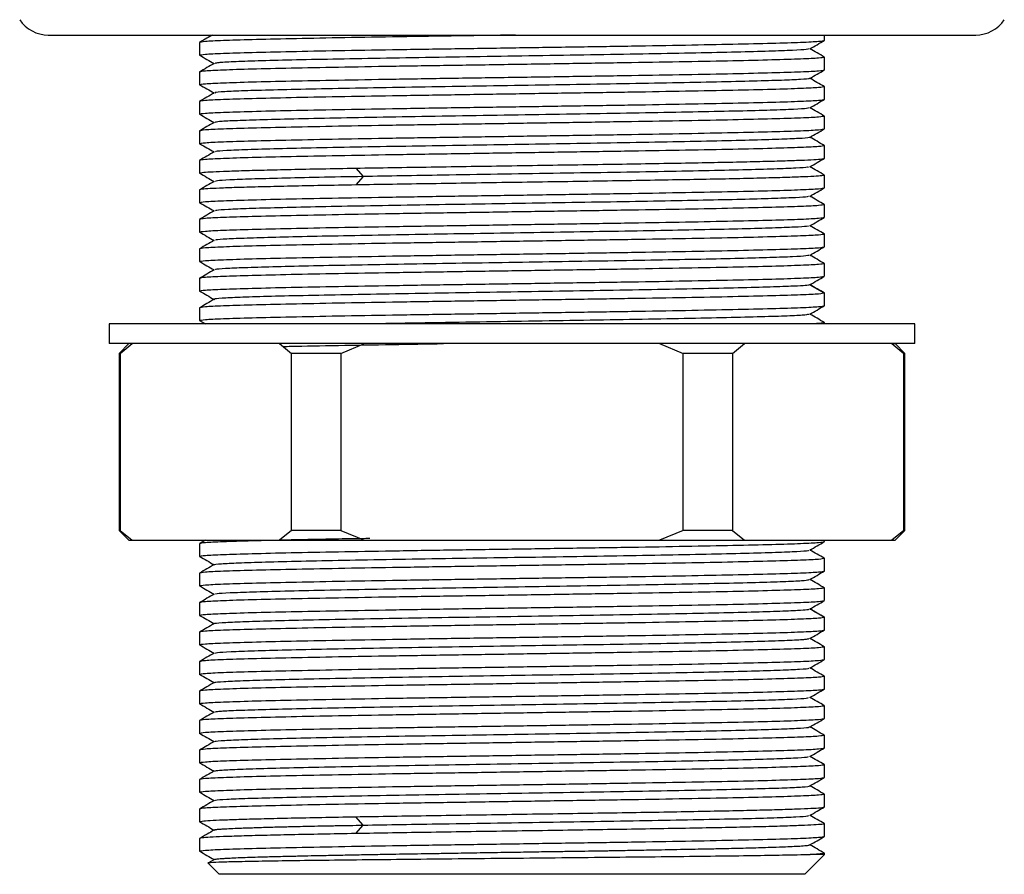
# Model space of a CAD drawing. Header units: millimetres. Extents: x 46 to 185, y 25 to 274.
# Tile 1 of 16: x 48 to 65, y 25 to 40. Entities that reach past the tile are written whole.
import ezdxf

# ---------------------------------------------------------------- set-up
doc = ezdxf.new("R2010")
doc.units = ezdxf.units.MM

msp = doc.modelspace()

# ---------------------------------------------------------------- linework, layer by layer
at = {"color": 7, "linetype": 'Continuous', "lineweight": 25}
for p, q in [((48.317, 39.687), (64.051, 39.687)), ((61.484, 39.596), (61.484, 39.687)), ((50.884, 39.561), (50.884, 39.346)), ((50.893, 39.344), (50.884, 39.346)), ((61.47, 39.313), (61.484, 39.311)), ((61.484, 39.096), (61.484, 39.311)), ((50.884, 39.061), (50.884, 38.846)), ((50.897, 38.844), (50.884, 38.846)), ((61.475, 38.813), (61.484, 38.811)), ((61.484, 38.596), (61.484, 38.811)), ((50.884, 38.561), (50.884, 38.346)), ((50.898, 38.344), (50.884, 38.346)), ((61.471, 38.313), (61.484, 38.311)), ((61.484, 38.096), (61.484, 38.311)), ((50.884, 38.061), (50.884, 37.846)), ((50.897, 37.844), (50.884, 37.846)), ((61.47, 37.813), (61.484, 37.811)), ((61.484, 37.596), (61.484, 37.811)), ((50.884, 37.561), (50.884, 37.346)), ((53.534, 37.43), (53.658, 37.287)), ((50.898, 37.344), (50.884, 37.346)), ((53.658, 37.287), (53.534, 37.144)), ((61.471, 37.313), (61.484, 37.311)), ((61.484, 37.096), (61.484, 37.311)), ((50.884, 37.061), (50.884, 36.846)), ((50.898, 36.844), (50.884, 36.846)), ((61.471, 36.813), (61.484, 36.811)), ((61.484, 36.596), (61.484, 36.811)), ((50.884, 36.561), (50.884, 36.346)), ((50.898, 36.344), (50.884, 36.346)), ((61.47, 36.313), (61.484, 36.311)), ((61.484, 36.096), (61.484, 36.311)), ((50.884, 36.061), (50.884, 35.846)), ((50.897, 35.844), (50.884, 35.846)), ((61.47, 35.813), (61.484, 35.811)), ((61.484, 35.596), (61.484, 35.811)), ((50.884, 35.561), (50.884, 35.346)), ((50.898, 35.344), (50.884, 35.346)), ((61.471, 35.313), (61.484, 35.311)), ((61.484, 35.096), (61.484, 35.311)), ((50.884, 35.061), (50.884, 34.846)), ((49.351, 34.787), (49.351, 34.454)), ((63.017, 34.787), (49.351, 34.787)), ((50.897, 34.844), (50.884, 34.846)), ((50.885, 34.845), (50.985, 34.787)), ((61.47, 34.813), (61.484, 34.811)), ((61.484, 34.787), (61.484, 34.811)), ((63.017, 34.454), (63.017, 34.787)), ((63.017, 34.454), (49.351, 34.454)), ((49.684, 34.454), (49.517, 34.287)), ((49.535, 34.287), (49.738, 34.454)), ((52.238, 34.454), (52.441, 34.287)), ((53.278, 34.287), (53.684, 34.454)), ((58.684, 34.454), (59.09, 34.287)), ((59.927, 34.287), (60.13, 34.454)), ((62.63, 34.454), (62.833, 34.287)), ((62.63, 34.454), (62.684, 34.454)), ((62.851, 34.287), (62.684, 34.454)), ((49.517, 34.287), (49.517, 31.287)), ((49.535, 34.287), (49.517, 34.287)), ((49.535, 34.287), (49.535, 31.287)), ((53.278, 34.287), (52.441, 34.287)), ((52.441, 31.287), (52.441, 34.287)), ((53.278, 34.287), (53.278, 31.287)), ((59.09, 31.287), (59.09, 34.287)), ((59.927, 34.287), (59.09, 34.287)), ((59.927, 34.287), (59.927, 31.287)), ((62.833, 31.287), (62.833, 34.287)), ((62.851, 34.287), (62.833, 34.287)), ((62.851, 31.287), (62.851, 34.287)), ((49.517, 31.287), (49.685, 31.119)), ((49.535, 31.287), (49.517, 31.287)), ((49.535, 31.287), (49.738, 31.12)), ((52.441, 31.287), (52.238, 31.12)), ((53.278, 31.287), (52.441, 31.287)), ((53.278, 31.287), (53.684, 31.12)), ((59.09, 31.287), (58.684, 31.12)), ((59.927, 31.287), (59.09, 31.287)), ((59.927, 31.287), (60.13, 31.12)), ((62.833, 31.287), (62.63, 31.12)), ((62.683, 31.119), (62.851, 31.287)), ((62.851, 31.287), (62.833, 31.287)), ((49.684, 31.12), (49.738, 31.12)), ((49.738, 31.12), (52.238, 31.12)), ((50.985, 31.12), (50.885, 31.063)), ((53.684, 31.12), (58.684, 31.12)), ((60.13, 31.12), (62.63, 31.12)), ((61.484, 31.096), (61.484, 31.12)), ((62.63, 31.12), (62.684, 31.12)), ((50.884, 31.061), (50.884, 30.846)), ((50.898, 30.844), (50.884, 30.846)), ((61.47, 30.813), (61.484, 30.811)), ((61.484, 30.596), (61.484, 30.811)), ((50.884, 30.561), (50.884, 30.346)), ((50.897, 30.344), (50.884, 30.346)), ((61.47, 30.313), (61.484, 30.311)), ((61.484, 30.096), (61.484, 30.311)), ((50.884, 30.061), (50.884, 29.846)), ((50.898, 29.844), (50.884, 29.846)), ((61.471, 29.813), (61.484, 29.811)), ((61.484, 29.596), (61.484, 29.811)), ((50.884, 29.561), (50.884, 29.346)), ((50.897, 29.344), (50.884, 29.346)), ((61.47, 29.313), (61.484, 29.311)), ((61.484, 29.096), (61.484, 29.311)), ((50.884, 29.061), (50.884, 28.846)), ((50.898, 28.844), (50.884, 28.846)), ((61.471, 28.813), (61.484, 28.811)), ((61.484, 28.596), (61.484, 28.811)), ((50.884, 28.561), (50.884, 28.346)), ((50.893, 28.344), (50.884, 28.346)), ((61.47, 28.313), (61.484, 28.311)), ((61.484, 28.096), (61.484, 28.311)), ((50.884, 28.061), (50.884, 27.846)), ((50.897, 27.844), (50.884, 27.846)), ((61.475, 27.813), (61.484, 27.811)), ((61.484, 27.596), (61.484, 27.811)), ((50.884, 27.561), (50.884, 27.346)), ((50.898, 27.344), (50.884, 27.346)), ((61.471, 27.313), (61.484, 27.311)), ((61.484, 27.096), (61.484, 27.311)), ((50.884, 27.061), (50.884, 26.846)), ((50.897, 26.844), (50.884, 26.846)), ((61.47, 26.813), (61.484, 26.811)), ((61.484, 26.596), (61.484, 26.811)), ((50.884, 26.561), (50.884, 26.346)), ((53.658, 26.287), (53.534, 26.43)), ((50.898, 26.344), (50.884, 26.346)), ((53.534, 26.144), (53.658, 26.287)), ((61.471, 26.313), (61.484, 26.311)), ((61.484, 26.096), (61.484, 26.311)), ((50.884, 26.061), (50.884, 25.846)), ((50.896, 25.844), (50.884, 25.846)), ((61.151, 25.454), (61.484, 25.787)), ((61.484, 25.787), (61.244, 25.787)), ((61.484, 25.787), (61.484, 25.811)), ((51.028, 25.643), (51.217, 25.454)), ((51.135, 25.706), (51.037, 25.65)), ((56.184, 25.454), (51.217, 25.454)), ((61.151, 25.454), (56.184, 25.454))]:
    msp.add_line(p, q, dxfattribs=at)
at = {"color": 8, "linetype": 'Continuous', "lineweight": 25}
for p, q in [((61.238, 35.453), (61.484, 35.311)), ((61.484, 29.811), (61.238, 29.953))]:
    msp.add_line(p, q, dxfattribs=at)
at = {"color": 7, "linetype": 'Continuous', "lineweight": 25}
for centre, start, end in [((48.317, 40.27), 213.6301, 270), ((64.051, 40.27), 270, 326.3822)]:
    msp.add_arc(centre, 0.583, start, end, dxfattribs=at)
for points, knots in [([(56.246, 39.687), (56.226, 39.687), (55.86, 39.681), (55.142, 39.67), (54.143, 39.655), (53.22, 39.639), (52.412, 39.623), (51.748, 39.608), (51.258, 39.592), (50.943, 39.577), (50.904, 39.566), (50.884, 39.561)], [0, 0, 0, 0, 0.007456, 0.131524, 0.255592, 0.37966, 0.503728, 0.627796, 0.751864, 0.875932, 1, 1, 1, 1]), ([(51.101, 39.687), (51.07, 39.669), (50.998, 39.628), (50.927, 39.586), (50.885, 39.563)], [0, 0, 0, 0, 0.424274, 1, 1, 1, 1]), ([(61.235, 39.451), (61.276, 39.475), (61.359, 39.523), (61.442, 39.571), (61.483, 39.595)], [0, 0, 0, 0, 0.499997, 1, 1, 1, 1]), ([(61.216, 39.451), (61.21, 39.448), (61.193, 39.44), (60.964, 39.426), (60.567, 39.411), (60.009, 39.396), (59.32, 39.382), (58.521, 39.367), (57.64, 39.352), (56.709, 39.337), (55.759, 39.322), (54.824, 39.307), (53.936, 39.292), (53.127, 39.277), (52.425, 39.262), (51.853, 39.247), (51.437, 39.233), (51.187, 39.219), (51.159, 39.21), (51.147, 39.206)], [0, 0, 0, 0, 0.042124, 0.102749, 0.163381, 0.224007, 0.284638, 0.345265, 0.405896, 0.466523, 0.527153, 0.587781, 0.64841, 0.70904, 0.769668, 0.830298, 0.890925, 0.951556, 1, 1, 1, 1]), ([(61.483, 39.313), (61.442, 39.337), (61.36, 39.384), (61.279, 39.43), (61.239, 39.454)], [0, 0, 0, 0, 0.507729, 1, 1, 1, 1]), ([(50.885, 39.345), (50.926, 39.321), (51.008, 39.274), (51.089, 39.227), (51.129, 39.204)], [0, 0, 0, 0, 0.507667, 1, 1, 1, 1]), ([(51.133, 39.206), (51.092, 39.182), (51.009, 39.134), (50.926, 39.086), (50.885, 39.063)], [0, 0, 0, 0, 0.499997, 1, 1, 1, 1]), ([(61.235, 38.951), (61.277, 38.975), (61.359, 39.023), (61.442, 39.071), (61.483, 39.095)], [0, 0, 0, 0, 0.499997, 1, 1, 1, 1]), ([(61.221, 38.951), (61.223, 38.95), (61.24, 38.944), (61.095, 38.933), (60.786, 38.919), (60.299, 38.904), (59.673, 38.889), (58.924, 38.874), (58.08, 38.859), (57.169, 38.844), (56.224, 38.829), (55.278, 38.814), (54.363, 38.799), (53.512, 38.785), (52.753, 38.77), (52.116, 38.755), (51.618, 38.74), (51.292, 38.725), (51.136, 38.714), (51.148, 38.707), (51.151, 38.706)], [0, 0, 0, 0, 0.012548, 0.073167, 0.133786, 0.194407, 0.255025, 0.315646, 0.376263, 0.436885, 0.497502, 0.558124, 0.61874, 0.679363, 0.739979, 0.800602, 0.861218, 0.92184, 0.982457, 1, 1, 1, 1]), ([(61.483, 38.813), (61.441, 38.837), (61.36, 38.884), (61.279, 38.93), (61.239, 38.954)], [0, 0, 0, 0, 0.508152, 1, 1, 1, 1]), ([(50.885, 38.845), (50.926, 38.821), (51.008, 38.774), (51.089, 38.727), (51.129, 38.704)], [0, 0, 0, 0, 0.5073906, 1, 1, 1, 1]), ([(51.133, 38.706), (51.092, 38.682), (51.009, 38.634), (50.927, 38.586), (50.885, 38.563)], [0, 0, 0, 0, 0.499997, 1, 1, 1, 1]), ([(61.235, 38.451), (61.276, 38.475), (61.359, 38.523), (61.441, 38.571), (61.483, 38.594)], [0, 0, 0, 0, 0.4999968, 1, 1, 1, 1]), ([(61.214, 38.451), (61.21, 38.448), (61.199, 38.44), (60.982, 38.427), (60.593, 38.412), (60.044, 38.397), (59.362, 38.382), (58.568, 38.367), (57.691, 38.353), (56.762, 38.338), (55.812, 38.323), (54.875, 38.308), (53.984, 38.293), (53.17, 38.278), (52.461, 38.263), (51.882, 38.248), (51.456, 38.233), (51.193, 38.219), (51.16, 38.21), (51.144, 38.206)], [0, 0, 0, 0, 0.03834, 0.098998, 0.159663, 0.220321, 0.280985, 0.341643, 0.402308, 0.462966, 0.52363, 0.584289, 0.644952, 0.705612, 0.766275, 0.826935, 0.887597, 0.948258, 1, 1, 1, 1]), ([(61.483, 38.313), (61.442, 38.336), (61.36, 38.383), (61.279, 38.43), (61.239, 38.454)], [0, 0, 0, 0, 0.507298, 1, 1, 1, 1]), ([(50.885, 38.345), (50.926, 38.321), (51.008, 38.274), (51.089, 38.227), (51.129, 38.204)], [0, 0, 0, 0, 0.507837, 1, 1, 1, 1]), ([(51.133, 38.206), (51.092, 38.182), (51.009, 38.134), (50.926, 38.087), (50.885, 38.063)], [0, 0, 0, 0, 0.499997, 1, 1, 1, 1]), ([(61.235, 37.952), (61.277, 37.975), (61.359, 38.023), (61.442, 38.071), (61.483, 38.095)], [0, 0, 0, 0, 0.499997, 1, 1, 1, 1]), ([(61.229, 37.952), (61.23, 37.951), (61.25, 37.946), (61.123, 37.935), (60.839, 37.921), (60.372, 37.906), (59.764, 37.891), (59.03, 37.876), (58.197, 37.861), (57.293, 37.846), (56.35, 37.831), (55.402, 37.816), (54.481, 37.801), (53.62, 37.787), (52.848, 37.772), (52.193, 37.757), (51.675, 37.742), (51.325, 37.727), (51.148, 37.715), (51.153, 37.708), (51.155, 37.706)], [0, 0, 0, 0, 0.00461, 0.065205, 0.125806, 0.186402, 0.247001, 0.307598, 0.368197, 0.428795, 0.489393, 0.549992, 0.610589, 0.671188, 0.731785, 0.792385, 0.852981, 0.913582, 0.974177, 1, 1, 1, 1]), ([(61.483, 37.813), (61.441, 37.837), (61.36, 37.884), (61.279, 37.93), (61.239, 37.954)], [0, 0, 0, 0, 0.5081229, 1, 1, 1, 1]), ([(50.885, 37.845), (50.927, 37.821), (51.008, 37.774), (51.089, 37.727), (51.129, 37.704)], [0, 0, 0, 0, 0.507625, 1, 1, 1, 1]), ([(51.133, 37.706), (51.092, 37.682), (51.009, 37.634), (50.926, 37.586), (50.885, 37.563)], [0, 0, 0, 0, 0.499997, 1, 1, 1, 1]), ([(61.235, 37.451), (61.276, 37.475), (61.359, 37.523), (61.441, 37.571), (61.483, 37.594)], [0, 0, 0, 0, 0.499997, 1, 1, 1, 1]), ([(61.213, 37.451), (61.213, 37.449), (61.212, 37.441), (61.02, 37.429), (60.655, 37.414), (60.125, 37.399), (59.459, 37.384), (58.679, 37.369), (57.811, 37.355), (56.887, 37.34), (55.938, 37.325), (55.07, 37.311), (54.303, 37.298), (53.873, 37.291), (53.658, 37.287)], [0, 0, 0, 0, 0.045154, 0.135751, 0.226351, 0.316947, 0.407547, 0.498142, 0.588744, 0.679338, 0.769941, 0.860532, 0.930266, 1, 1, 1, 1]), ([(61.483, 37.313), (61.442, 37.336), (61.36, 37.383), (61.279, 37.43), (61.239, 37.454)], [0, 0, 0, 0, 0.507408, 1, 1, 1, 1]), ([(50.885, 37.345), (50.926, 37.321), (51.008, 37.274), (51.089, 37.227), (51.129, 37.204)], [0, 0, 0, 0, 0.507646, 1, 1, 1, 1]), ([(53.658, 37.287), (53.403, 37.282), (52.894, 37.273), (52.258, 37.258), (51.742, 37.244), (51.377, 37.23), (51.17, 37.217), (51.156, 37.209), (51.151, 37.206)], [0, 0, 0, 0, 0.176394, 0.352775, 0.529162, 0.705552, 0.881941, 1, 1, 1, 1]), ([(51.133, 37.206), (51.092, 37.182), (51.009, 37.134), (50.926, 37.086), (50.885, 37.063)], [0, 0, 0, 0, 0.499997, 1, 1, 1, 1]), ([(61.235, 36.951), (61.276, 36.975), (61.359, 37.023), (61.442, 37.071), (61.483, 37.095)], [0, 0, 0, 0, 0.499997, 1, 1, 1, 1]), ([(61.215, 36.951), (61.213, 36.949), (61.207, 36.941), (61.016, 36.929), (60.666, 36.915), (60.163, 36.9), (59.534, 36.886), (58.796, 36.872), (57.974, 36.857), (57.093, 36.843), (56.184, 36.829), (55.275, 36.814), (54.394, 36.8), (53.572, 36.786), (52.834, 36.771), (52.205, 36.757), (51.702, 36.743), (51.352, 36.728), (51.161, 36.716), (51.155, 36.709), (51.153, 36.706)], [0, 0, 0, 0, 0.033484, 0.091799, 0.150113, 0.208428, 0.266743, 0.325057, 0.383372, 0.441687, 0.500001, 0.558316, 0.616631, 0.674945, 0.73326, 0.791574, 0.849889, 0.908204, 0.966518, 1, 1, 1, 1]), ([(61.483, 36.813), (61.442, 36.836), (61.36, 36.883), (61.279, 36.93), (61.239, 36.954)], [0, 0, 0, 0, 0.507736, 1, 1, 1, 1]), ([(50.885, 36.845), (50.927, 36.821), (51.008, 36.774), (51.089, 36.727), (51.129, 36.704)], [0, 0, 0, 0, 0.507736, 1, 1, 1, 1]), ([(51.133, 36.706), (51.092, 36.682), (51.009, 36.634), (50.927, 36.587), (50.885, 36.563)], [0, 0, 0, 0, 0.499997, 1, 1, 1, 1]), ([(61.235, 36.451), (61.276, 36.475), (61.359, 36.523), (61.442, 36.571), (61.483, 36.595)], [0, 0, 0, 0, 0.499997, 1, 1, 1, 1]), ([(61.217, 36.451), (61.212, 36.448), (61.198, 36.44), (60.991, 36.428), (60.625, 36.413), (60.111, 36.399), (59.471, 36.385), (58.724, 36.37), (57.895, 36.356), (57.012, 36.342), (56.101, 36.327), (55.193, 36.313), (54.317, 36.299), (53.501, 36.284), (52.773, 36.27), (52.154, 36.256), (51.664, 36.241), (51.328, 36.227), (51.153, 36.215), (51.153, 36.208), (51.153, 36.206)], [0, 0, 0, 0, 0.039013, 0.0973, 0.155588, 0.213875, 0.272162, 0.33045, 0.388737, 0.447024, 0.505311, 0.563599, 0.621886, 0.680173, 0.73846, 0.796748, 0.855035, 0.913322, 0.97161, 1, 1, 1, 1]), ([(61.483, 36.313), (61.442, 36.336), (61.36, 36.383), (61.279, 36.43), (61.239, 36.454)], [0, 0, 0, 0, 0.507646, 1, 1, 1, 1]), ([(50.885, 36.345), (50.926, 36.321), (51.008, 36.274), (51.089, 36.227), (51.129, 36.204)], [0, 0, 0, 0, 0.507682, 1, 1, 1, 1]), ([(51.133, 36.206), (51.092, 36.182), (51.009, 36.134), (50.926, 36.086), (50.885, 36.063)], [0, 0, 0, 0, 0.499997, 1, 1, 1, 1]), ([(61.235, 35.951), (61.276, 35.975), (61.359, 36.023), (61.441, 36.071), (61.483, 36.095)], [0, 0, 0, 0, 0.499997, 1, 1, 1, 1]), ([(61.22, 35.951), (61.211, 35.948), (61.189, 35.939), (60.964, 35.926), (60.585, 35.912), (60.057, 35.898), (59.407, 35.883), (58.652, 35.869), (57.817, 35.855), (56.929, 35.84), (56.018, 35.826), (55.112, 35.812), (54.24, 35.797), (53.431, 35.783), (52.711, 35.769), (52.104, 35.754), (51.626, 35.74), (51.306, 35.726), (51.145, 35.714), (51.151, 35.708), (51.153, 35.706)], [0, 0, 0, 0, 0.044152, 0.102465, 0.160778, 0.21909, 0.277403, 0.335715, 0.394028, 0.452341, 0.510653, 0.568966, 0.627279, 0.685591, 0.743904, 0.802217, 0.860529, 0.918842, 0.977154, 1, 1, 1, 1]), ([(61.483, 35.813), (61.441, 35.836), (61.36, 35.883), (61.279, 35.93), (61.239, 35.954)], [0, 0, 0, 0, 0.507742, 1, 1, 1, 1]), ([(50.885, 35.845), (50.927, 35.821), (51.008, 35.774), (51.089, 35.727), (51.129, 35.704)], [0, 0, 0, 0, 0.507721, 1, 1, 1, 1]), ([(50.884, 35.346), (50.904, 35.351), (50.943, 35.362), (51.258, 35.377), (51.748, 35.393), (52.412, 35.409), (53.221, 35.424), (54.143, 35.44), (55.143, 35.456), (56.184, 35.471), (57.225, 35.487), (58.225, 35.502), (59.148, 35.518), (59.956, 35.534), (60.62, 35.549), (61.109, 35.565), (61.414, 35.58), (61.453, 35.59), (61.471, 35.594)], [0, 0, 0, 0, 0.063017, 0.126035, 0.189052, 0.252069, 0.315086, 0.378104, 0.441121, 0.504138, 0.567155, 0.630173, 0.69319, 0.756207, 0.819224, 0.882242, 0.945259, 1, 1, 1, 1]), ([(51.133, 35.706), (51.092, 35.682), (51.009, 35.634), (50.927, 35.587), (50.885, 35.563)], [0, 0, 0, 0, 0.499997, 1, 1, 1, 1]), ([(61.235, 35.451), (61.277, 35.475), (61.359, 35.523), (61.442, 35.571), (61.483, 35.595)], [0, 0, 0, 0, 0.4999968, 1, 1, 1, 1]), ([(61.227, 35.451), (61.218, 35.448), (61.199, 35.441), (61.028, 35.43), (60.704, 35.416), (60.192, 35.401), (59.54, 35.386), (58.771, 35.371), (57.912, 35.356), (56.992, 35.341), (56.044, 35.326), (55.101, 35.312), (54.196, 35.297), (53.36, 35.282), (52.623, 35.267), (52.011, 35.252), (51.541, 35.237), (51.25, 35.222), (51.12, 35.212), (51.139, 35.206), (51.141, 35.206)], [0, 0, 0, 0, 0.037993, 0.0846521, 0.1452668, 0.2058897, 0.266507, 0.3271288, 0.387746, 0.4483674, 0.5089856, 0.5696061, 0.6302251, 0.6908448, 0.7514646, 0.8120835, 0.8727041, 0.9333222, 0.9939435, 1, 1, 1, 1]), ([(61.483, 35.313), (61.442, 35.336), (61.36, 35.383), (61.279, 35.43), (61.239, 35.454)], [0, 0, 0, 0, 0.5076018, 1, 1, 1, 1]), ([(50.885, 35.345), (50.927, 35.321), (51.008, 35.274), (51.089, 35.227), (51.129, 35.204)], [0, 0, 0, 0, 0.507709, 1, 1, 1, 1]), ([(51.133, 35.206), (51.092, 35.182), (51.009, 35.134), (50.927, 35.086), (50.885, 35.063)], [0, 0, 0, 0, 0.4999967, 1, 1, 1, 1]), ([(61.235, 34.951), (61.276, 34.975), (61.359, 35.023), (61.441, 35.071), (61.483, 35.095)], [0, 0, 0, 0, 0.499997, 1, 1, 1, 1]), ([(61.222, 34.951), (61.209, 34.947), (61.179, 34.938), (60.921, 34.924), (60.501, 34.909), (59.925, 34.894), (59.22, 34.88), (58.408, 34.865), (57.519, 34.85), (56.583, 34.835), (55.632, 34.82), (54.707, 34.805), (54.041, 34.794), (53.722, 34.788), (53.666, 34.787)], [0, 0, 0, 0, 0.074896, 0.165443, 0.255991, 0.346539, 0.437086, 0.527635, 0.61818, 0.708731, 0.799275, 0.889826, 0.98037, 1, 1, 1, 1]), ([(61.483, 34.813), (61.441, 34.837), (61.36, 34.883), (61.279, 34.93), (61.239, 34.954)], [0, 0, 0, 0, 0.50774, 1, 1, 1, 1]), ([(61.484, 34.811), (61.472, 34.806), (61.453, 34.798), (61.28, 34.79), (61.219, 34.787)], [0, 0, 0, 0, 0.64938, 1, 1, 1, 1]), ([(52.308, 34.406), (52.35, 34.407), (52.608, 34.413), (53.23, 34.424), (54.099, 34.439), (54.73, 34.449), (55.024, 34.454)], [0, 0, 0, 0, 0.063705, 0.38957, 0.715436, 1, 1, 1, 1]), ([(53.771, 31.148), (53.591, 31.145), (53.099, 31.137), (52.415, 31.123), (51.747, 31.108), (51.259, 31.092), (50.943, 31.077), (50.904, 31.066), (50.884, 31.061)], [0, 0, 0, 0, 0.103975, 0.28318, 0.462385, 0.64159, 0.820795, 1, 1, 1, 1]), ([(61.235, 30.951), (61.276, 30.975), (61.359, 31.023), (61.442, 31.071), (61.483, 31.095)], [0, 0, 0, 0, 0.499997, 1, 1, 1, 1]), ([(51.137, 30.706), (51.136, 30.706), (51.116, 30.711), (51.239, 30.721), (51.519, 30.736), (51.981, 30.751), (52.585, 30.766), (53.316, 30.781), (54.147, 30.796), (55.049, 30.811), (55.991, 30.826), (56.94, 30.84), (57.862, 30.855), (58.725, 30.87), (59.5, 30.885), (60.159, 30.9), (60.68, 30.915), (61.036, 30.93), (61.218, 30.942), (61.214, 30.949), (61.213, 30.951)], [0, 0, 0, 0, 0.002691, 0.063318, 0.123939, 0.184565, 0.245187, 0.305813, 0.366435, 0.42706, 0.487683, 0.548308, 0.608931, 0.669555, 0.73018, 0.790803, 0.851428, 0.91205, 0.972676, 1, 1, 1, 1]), ([(61.483, 30.813), (61.442, 30.836), (61.36, 30.883), (61.279, 30.93), (61.239, 30.954)], [0, 0, 0, 0, 0.507646, 1, 1, 1, 1]), ([(50.885, 30.845), (50.926, 30.821), (51.008, 30.774), (51.089, 30.727), (51.129, 30.704)], [0, 0, 0, 0, 0.507682, 1, 1, 1, 1]), ([(51.133, 30.706), (51.092, 30.682), (51.009, 30.634), (50.926, 30.586), (50.885, 30.563)], [0, 0, 0, 0, 0.4999967, 1, 1, 1, 1]), ([(61.235, 30.451), (61.276, 30.475), (61.359, 30.523), (61.441, 30.571), (61.483, 30.595)], [0, 0, 0, 0, 0.499997, 1, 1, 1, 1]), ([(51.154, 30.206), (51.157, 30.209), (51.166, 30.217), (51.378, 30.23), (51.761, 30.245), (52.307, 30.26), (52.985, 30.274), (53.777, 30.289), (54.652, 30.304), (55.58, 30.319), (56.53, 30.334), (57.467, 30.349), (58.36, 30.364), (59.177, 30.379), (59.889, 30.394), (60.473, 30.408), (60.902, 30.423), (61.172, 30.438), (61.209, 30.447), (61.226, 30.451)], [0, 0, 0, 0, 0.036865, 0.097509, 0.158148, 0.218793, 0.279432, 0.340077, 0.400715, 0.46136, 0.521999, 0.582644, 0.643283, 0.703927, 0.764566, 0.825211, 0.88585, 0.946494, 1, 1, 1, 1]), ([(61.483, 30.313), (61.441, 30.336), (61.36, 30.383), (61.279, 30.43), (61.239, 30.454)], [0, 0, 0, 0, 0.507742, 1, 1, 1, 1]), ([(50.885, 30.345), (50.927, 30.321), (51.008, 30.274), (51.089, 30.227), (51.129, 30.204)], [0, 0, 0, 0, 0.507721, 1, 1, 1, 1]), ([(50.884, 29.846), (50.904, 29.851), (50.943, 29.862), (51.258, 29.877), (51.748, 29.893), (52.412, 29.909), (53.221, 29.924), (54.143, 29.94), (55.143, 29.956), (56.184, 29.971), (57.225, 29.987), (58.225, 30.002), (59.148, 30.018), (59.956, 30.034), (60.62, 30.049), (61.109, 30.065), (61.414, 30.08), (61.453, 30.09), (61.471, 30.094)], [0, 0, 0, 0, 0.063017, 0.126035, 0.189052, 0.252069, 0.315086, 0.378104, 0.441121, 0.504138, 0.567155, 0.630173, 0.69319, 0.756207, 0.819224, 0.882242, 0.945259, 1, 1, 1, 1]), ([(51.133, 30.206), (51.092, 30.182), (51.009, 30.134), (50.927, 30.087), (50.885, 30.063)], [0, 0, 0, 0, 0.4999969, 1, 1, 1, 1]), ([(61.235, 29.951), (61.277, 29.975), (61.359, 30.023), (61.442, 30.071), (61.483, 30.095)], [0, 0, 0, 0, 0.4999968, 1, 1, 1, 1]), ([(51.141, 29.706), (51.139, 29.706), (51.12, 29.712), (51.25, 29.722), (51.541, 29.737), (52.011, 29.752), (52.623, 29.767), (53.36, 29.782), (54.196, 29.797), (55.101, 29.812), (56.044, 29.826), (56.992, 29.841), (57.912, 29.856), (58.771, 29.871), (59.54, 29.886), (60.192, 29.901), (60.704, 29.916), (61.028, 29.93), (61.199, 29.941), (61.218, 29.948), (61.227, 29.951)], [0, 0, 0, 0, 0.0060565, 0.0666778, 0.1272959, 0.1879165, 0.2485354, 0.3091552, 0.3697749, 0.4303939, 0.4910144, 0.5516326, 0.612254, 0.6728712, 0.733493, 0.7941103, 0.8547332, 0.9153479, 0.962007, 1, 1, 1, 1]), ([(61.483, 29.813), (61.442, 29.836), (61.36, 29.883), (61.279, 29.93), (61.239, 29.954)], [0, 0, 0, 0, 0.507602, 1, 1, 1, 1]), ([(50.885, 29.845), (50.927, 29.821), (51.008, 29.774), (51.089, 29.727), (51.129, 29.704)], [0, 0, 0, 0, 0.507709, 1, 1, 1, 1]), ([(51.133, 29.706), (51.092, 29.682), (51.009, 29.634), (50.927, 29.586), (50.885, 29.563)], [0, 0, 0, 0, 0.499997, 1, 1, 1, 1]), ([(61.235, 29.451), (61.276, 29.475), (61.359, 29.523), (61.441, 29.571), (61.483, 29.595)], [0, 0, 0, 0, 0.499997, 1, 1, 1, 1]), ([(51.153, 29.206), (51.158, 29.209), (51.172, 29.217), (51.395, 29.231), (51.788, 29.245), (52.341, 29.26), (53.027, 29.275), (53.823, 29.29), (54.702, 29.305), (55.633, 29.32), (56.583, 29.335), (57.519, 29.35), (58.408, 29.365), (59.22, 29.38), (59.925, 29.394), (60.501, 29.409), (60.921, 29.424), (61.179, 29.438), (61.209, 29.447), (61.222, 29.451)], [0, 0, 0, 0, 0.040289, 0.100929, 0.161562, 0.222203, 0.282836, 0.343476, 0.40411, 0.46475, 0.525385, 0.586023, 0.646659, 0.707297, 0.767934, 0.828571, 0.889208, 0.949845, 1, 1, 1, 1]), ([(61.483, 29.313), (61.441, 29.337), (61.36, 29.383), (61.279, 29.43), (61.239, 29.454)], [0, 0, 0, 0, 0.5077396, 1, 1, 1, 1]), ([(50.885, 29.345), (50.926, 29.321), (51.008, 29.274), (51.089, 29.227), (51.129, 29.204)], [0, 0, 0, 0, 0.507698, 1, 1, 1, 1]), ([(51.133, 29.206), (51.092, 29.182), (51.009, 29.134), (50.926, 29.087), (50.885, 29.063)], [0, 0, 0, 0, 0.499997, 1, 1, 1, 1]), ([(61.235, 28.951), (61.276, 28.975), (61.359, 29.023), (61.442, 29.071), (61.483, 29.095)], [0, 0, 0, 0, 0.499997, 1, 1, 1, 1]), ([(51.149, 28.706), (51.146, 28.707), (51.131, 28.713), (51.278, 28.724), (51.595, 28.739), (52.084, 28.754), (52.715, 28.769), (53.466, 28.784), (54.313, 28.799), (55.225, 28.814), (56.171, 28.828), (57.117, 28.843), (58.03, 28.858), (58.879, 28.873), (59.634, 28.888), (60.268, 28.903), (60.762, 28.918), (61.083, 28.933), (61.235, 28.944), (61.221, 28.95), (61.218, 28.951)], [0, 0, 0, 0, 0.0140825, 0.0747185, 0.1353578, 0.195993, 0.2566328, 0.3172675, 0.3779078, 0.438542, 0.4991826, 0.5598166, 0.6204572, 0.6810913, 0.7417318, 0.8023661, 0.8630063, 0.923641, 0.9842808, 1, 1, 1, 1]), ([(61.483, 28.813), (61.442, 28.836), (61.36, 28.883), (61.279, 28.93), (61.239, 28.954)], [0, 0, 0, 0, 0.507667, 1, 1, 1, 1]), ([(50.885, 28.845), (50.927, 28.821), (51.008, 28.774), (51.089, 28.727), (51.129, 28.704)], [0, 0, 0, 0, 0.507729, 1, 1, 1, 1]), ([(51.133, 28.706), (51.092, 28.682), (51.009, 28.634), (50.927, 28.586), (50.885, 28.563)], [0, 0, 0, 0, 0.499997, 1, 1, 1, 1]), ([(61.235, 28.451), (61.276, 28.475), (61.359, 28.523), (61.442, 28.571), (61.483, 28.595)], [0, 0, 0, 0, 0.4999967, 1, 1, 1, 1]), ([(51.147, 28.206), (51.159, 28.21), (51.187, 28.219), (51.437, 28.233), (51.853, 28.247), (52.425, 28.262), (53.127, 28.277), (53.936, 28.292), (54.824, 28.307), (55.759, 28.322), (56.709, 28.337), (57.64, 28.352), (58.521, 28.367), (59.32, 28.382), (60.009, 28.396), (60.567, 28.411), (60.964, 28.426), (61.193, 28.44), (61.21, 28.448), (61.216, 28.451)], [0, 0, 0, 0, 0.048444, 0.109075, 0.169702, 0.230332, 0.29096, 0.35159, 0.412219, 0.472847, 0.533477, 0.594104, 0.654735, 0.715362, 0.775993, 0.836619, 0.897251, 0.957876, 1, 1, 1, 1]), ([(61.483, 28.313), (61.442, 28.337), (61.36, 28.384), (61.279, 28.43), (61.239, 28.454)], [0, 0, 0, 0, 0.507729, 1, 1, 1, 1]), ([(50.885, 28.345), (50.926, 28.321), (51.008, 28.274), (51.089, 28.227), (51.129, 28.204)], [0, 0, 0, 0, 0.507667, 1, 1, 1, 1]), ([(51.133, 28.206), (51.092, 28.182), (51.009, 28.134), (50.926, 28.086), (50.885, 28.063)], [0, 0, 0, 0, 0.499997, 1, 1, 1, 1]), ([(61.235, 27.951), (61.277, 27.975), (61.359, 28.023), (61.442, 28.071), (61.483, 28.095)], [0, 0, 0, 0, 0.499997, 1, 1, 1, 1]), ([(51.151, 27.706), (51.148, 27.707), (51.136, 27.714), (51.292, 27.725), (51.618, 27.74), (52.116, 27.755), (52.753, 27.77), (53.512, 27.785), (54.363, 27.799), (55.278, 27.814), (56.224, 27.829), (57.169, 27.844), (58.08, 27.859), (58.924, 27.874), (59.673, 27.889), (60.299, 27.904), (60.786, 27.919), (61.095, 27.933), (61.24, 27.944), (61.223, 27.95), (61.221, 27.951)], [0, 0, 0, 0, 0.0175435, 0.0781597, 0.1387823, 0.1993983, 0.2600209, 0.320637, 0.3812595, 0.4418758, 0.5024981, 0.5631148, 0.6237366, 0.6843539, 0.7449752, 0.8055932, 0.8662137, 0.9268326, 0.9874523, 1, 1, 1, 1]), ([(61.483, 27.813), (61.441, 27.837), (61.36, 27.884), (61.279, 27.93), (61.239, 27.954)], [0, 0, 0, 0, 0.5081524, 1, 1, 1, 1]), ([(50.885, 27.845), (50.926, 27.821), (51.008, 27.774), (51.089, 27.727), (51.129, 27.704)], [0, 0, 0, 0, 0.507391, 1, 1, 1, 1]), ([(51.133, 27.706), (51.092, 27.682), (51.009, 27.634), (50.927, 27.586), (50.885, 27.563)], [0, 0, 0, 0, 0.499997, 1, 1, 1, 1]), ([(61.235, 27.451), (61.276, 27.475), (61.359, 27.523), (61.441, 27.571), (61.483, 27.594)], [0, 0, 0, 0, 0.499997, 1, 1, 1, 1]), ([(51.144, 27.206), (51.16, 27.21), (51.193, 27.219), (51.456, 27.233), (51.882, 27.248), (52.461, 27.263), (53.17, 27.278), (53.984, 27.293), (54.875, 27.308), (55.812, 27.323), (56.762, 27.338), (57.691, 27.353), (58.568, 27.367), (59.362, 27.382), (60.044, 27.397), (60.593, 27.412), (60.982, 27.427), (61.199, 27.44), (61.21, 27.448), (61.214, 27.451)], [0, 0, 0, 0, 0.051742, 0.112403, 0.173065, 0.233725, 0.294388, 0.355048, 0.415711, 0.47637, 0.537034, 0.597692, 0.658357, 0.719015, 0.779679, 0.840337, 0.901002, 0.96166, 1, 1, 1, 1]), ([(61.483, 27.313), (61.442, 27.336), (61.36, 27.383), (61.279, 27.43), (61.239, 27.454)], [0, 0, 0, 0, 0.507298, 1, 1, 1, 1]), ([(50.885, 27.345), (50.926, 27.321), (51.008, 27.274), (51.089, 27.227), (51.129, 27.204)], [0, 0, 0, 0, 0.507837, 1, 1, 1, 1]), ([(51.133, 27.206), (51.092, 27.182), (51.009, 27.134), (50.926, 27.087), (50.885, 27.063)], [0, 0, 0, 0, 0.499997, 1, 1, 1, 1]), ([(61.235, 26.952), (61.277, 26.975), (61.359, 27.023), (61.442, 27.071), (61.483, 27.095)], [0, 0, 0, 0, 0.4999969, 1, 1, 1, 1]), ([(51.155, 26.706), (51.153, 26.708), (51.148, 26.715), (51.325, 26.727), (51.675, 26.742), (52.193, 26.757), (52.848, 26.772), (53.62, 26.787), (54.481, 26.801), (55.402, 26.816), (56.35, 26.831), (57.293, 26.846), (58.197, 26.861), (59.03, 26.876), (59.764, 26.891), (60.372, 26.906), (60.839, 26.921), (61.123, 26.935), (61.25, 26.946), (61.23, 26.951), (61.229, 26.952)], [0, 0, 0, 0, 0.025823, 0.086418, 0.147019, 0.207615, 0.268215, 0.328812, 0.389411, 0.450008, 0.510607, 0.571205, 0.631803, 0.692402, 0.752999, 0.813598, 0.874194, 0.934795, 0.99539, 1, 1, 1, 1]), ([(61.483, 26.813), (61.441, 26.837), (61.36, 26.884), (61.279, 26.93), (61.239, 26.954)], [0, 0, 0, 0, 0.508123, 1, 1, 1, 1]), ([(50.885, 26.845), (50.927, 26.821), (51.008, 26.774), (51.089, 26.727), (51.129, 26.704)], [0, 0, 0, 0, 0.507625, 1, 1, 1, 1]), ([(51.133, 26.706), (51.092, 26.682), (51.009, 26.634), (50.926, 26.586), (50.885, 26.563)], [0, 0, 0, 0, 0.499997, 1, 1, 1, 1]), ([(61.235, 26.451), (61.276, 26.475), (61.359, 26.523), (61.441, 26.571), (61.483, 26.594)], [0, 0, 0, 0, 0.499997, 1, 1, 1, 1]), ([(53.658, 26.287), (53.873, 26.291), (54.303, 26.298), (55.07, 26.311), (55.938, 26.325), (56.887, 26.34), (57.811, 26.355), (58.679, 26.369), (59.459, 26.384), (60.125, 26.399), (60.655, 26.414), (61.02, 26.429), (61.212, 26.441), (61.213, 26.449), (61.213, 26.451)], [0, 0, 0, 0, 0.069734, 0.139468, 0.230059, 0.320662, 0.411256, 0.501858, 0.592453, 0.683053, 0.773649, 0.864249, 0.954846, 1, 1, 1, 1]), ([(61.483, 26.313), (61.442, 26.336), (61.36, 26.383), (61.279, 26.43), (61.239, 26.454)], [0, 0, 0, 0, 0.507408, 1, 1, 1, 1]), ([(50.884, 26.346), (50.925, 26.322), (51.008, 26.274), (51.09, 26.227), (51.13, 26.203)], [0, 0, 0, 0, 0.5085825, 1, 1, 1, 1]), ([(51.134, 26.206), (51.136, 26.207), (51.14, 26.209), (51.155, 26.212), (51.176, 26.215), (51.21, 26.219), (51.27, 26.223), (51.376, 26.229), (51.509, 26.235), (51.628, 26.239), (51.714, 26.242), (51.832, 26.246), (51.981, 26.251), (52.154, 26.256), (52.274, 26.259), (52.388, 26.262), (52.521, 26.265), (52.684, 26.269), (52.9, 26.273), (53.149, 26.278), (53.407, 26.282), (53.58, 26.286), (53.658, 26.287)], [0, 0, 0, 0, 0.033535, 0.070747, 0.105416, 0.137541, 0.202385, 0.281274, 0.366285, 0.425012, 0.445788, 0.47667, 0.56875, 0.609504, 0.647051, 0.681386, 0.712506, 0.761638, 0.816499, 0.882717, 0.947545, 1, 1, 1, 1]), ([(51.135, 26.206), (51.093, 26.182), (51.01, 26.134), (50.926, 26.085), (50.884, 26.061)], [0, 0, 0, 0, 0.499996, 1, 1, 1, 1]), ([(61.234, 25.951), (61.276, 25.975), (61.357, 26.022), (61.439, 26.069), (61.478, 26.092)], [0, 0, 0, 0, 0.514308, 1, 1, 1, 1]), ([(51.136, 25.706), (51.139, 25.708), (51.146, 25.711), (51.177, 25.714), (51.214, 25.718), (51.264, 25.722), (51.345, 25.727), (51.461, 25.733), (51.609, 25.739), (51.777, 25.745), (51.987, 25.751), (52.203, 25.757), (52.403, 25.761), (52.559, 25.765), (52.735, 25.769), (52.975, 25.774), (53.264, 25.78), (53.584, 25.786), (53.899, 25.792), (54.268, 25.798), (54.598, 25.803), (54.836, 25.807), (54.953, 25.809), (55.064, 25.811), (55.232, 25.814), (55.428, 25.817), (55.724, 25.822), (56.099, 25.828), (56.528, 25.835), (56.904, 25.841), (57.217, 25.845), (57.447, 25.849), (57.612, 25.852), (57.73, 25.853), (57.906, 25.856), (58.169, 25.861), (58.58, 25.868), (59.016, 25.877), (59.41, 25.884), (59.694, 25.89), (59.916, 25.895), (60.106, 25.899), (60.284, 25.904), (60.452, 25.909), (60.639, 25.915), (60.818, 25.921), (60.966, 25.928), (61.061, 25.933), (61.129, 25.938), (61.18, 25.942), (61.216, 25.946), (61.233, 25.949), (61.234, 25.951), (61.234, 25.951)], [0, 0, 0, 0, 0.019595, 0.037138, 0.048545, 0.064399, 0.084706, 0.109499, 0.133622, 0.157066, 0.179825, 0.211105, 0.227385, 0.239448, 0.255303, 0.274953, 0.300877, 0.325376, 0.348443, 0.370072, 0.403645, 0.41597, 0.41763, 0.426927, 0.437953, 0.45071, 0.465201, 0.495484, 0.523008, 0.547762, 0.568253, 0.584098, 0.593364, 0.601293, 0.607884, 0.62911, 0.655447, 0.695168, 0.726876, 0.750545, 0.768923, 0.788165, 0.806656, 0.825198, 0.845678, 0.877191, 0.903556, 0.924759, 0.940794, 0.959413, 0.978575, 0.997583, 1, 1, 1, 1]), ([(61.485, 25.811), (61.444, 25.835), (61.361, 25.883), (61.279, 25.93), (61.239, 25.954)], [0, 0, 0, 0, 0.508694, 1, 1, 1, 1]), ([(50.884, 25.846), (50.926, 25.822), (51.008, 25.774), (51.09, 25.727), (51.13, 25.704)], [0, 0, 0, 0, 0.509184, 1, 1, 1, 1]), ([(61.243, 25.786), (61.174, 25.784), (61.007, 25.78), (60.613, 25.773), (60.058, 25.764), (59.387, 25.755), (58.633, 25.747), (57.802, 25.739), (56.934, 25.729), (56.041, 25.721), (55.165, 25.713), (54.319, 25.704), (53.528, 25.695), (52.813, 25.687), (52.19, 25.679), (51.692, 25.67), (51.317, 25.661), (51.085, 25.653), (51.005, 25.647), (51.028, 25.643), (51.028, 25.643)], [0, 0, 0, 0, 0.0409755, 0.09994, 0.1606156, 0.2195963, 0.2802677, 0.3395187, 0.4005314, 0.4591678, 0.5194914, 0.5782428, 0.6368901, 0.6972393, 0.7558234, 0.8161504, 0.8741071, 0.9337296, 0.9999995, 1, 1, 1, 1]), ([(61.479, 25.811), (61.477, 25.809), (61.472, 25.804), (61.396, 25.796), (61.294, 25.79), (61.244, 25.787)], [0, 0, 0, 0, 0.288144, 0.644072, 1, 1, 1, 1])]:
    msp.add_open_spline(points, degree=3, knots=knots, dxfattribs=at)
for points in [[(50.884, 39.346), (50.904, 39.351), (50.943, 39.362), (51.258, 39.377), (51.748, 39.393), (52.412, 39.409), (53.221, 39.424), (54.143, 39.44), (55.143, 39.456), (56.184, 39.471), (57.225, 39.487), (58.225, 39.502), (59.148, 39.518), (59.956, 39.534), (60.62, 39.549), (61.11, 39.565), (61.425, 39.581), (61.464, 39.591), (61.484, 39.596)], [(61.484, 39.311), (61.464, 39.306), (61.425, 39.295), (61.11, 39.28), (60.62, 39.264), (59.956, 39.248), (59.148, 39.233), (58.225, 39.217), (57.225, 39.202), (56.184, 39.186), (55.143, 39.17), (54.143, 39.155), (53.221, 39.139), (52.412, 39.123), (51.748, 39.108), (51.258, 39.092), (50.943, 39.077), (50.904, 39.066), (50.884, 39.061)], [(50.884, 38.846), (50.904, 38.851), (50.943, 38.862), (51.258, 38.877), (51.748, 38.893), (52.412, 38.909), (53.221, 38.924), (54.143, 38.94), (55.143, 38.956), (56.184, 38.971), (57.225, 38.987), (58.225, 39.002), (59.148, 39.018), (59.956, 39.034), (60.62, 39.049), (61.11, 39.065), (61.425, 39.081), (61.464, 39.091), (61.484, 39.096)], [(61.484, 38.811), (61.464, 38.806), (61.425, 38.795), (61.11, 38.78), (60.62, 38.764), (59.956, 38.748), (59.148, 38.733), (58.225, 38.717), (57.225, 38.702), (56.184, 38.686), (55.143, 38.67), (54.143, 38.655), (53.221, 38.639), (52.412, 38.623), (51.748, 38.608), (51.258, 38.592), (50.943, 38.577), (50.904, 38.566), (50.884, 38.561)], [(50.884, 38.346), (50.904, 38.351), (50.943, 38.362), (51.258, 38.377), (51.748, 38.393), (52.412, 38.409), (53.221, 38.424), (54.143, 38.44), (55.143, 38.456), (56.184, 38.471), (57.225, 38.487), (58.225, 38.502), (59.148, 38.518), (59.956, 38.534), (60.62, 38.549), (61.11, 38.565), (61.425, 38.581), (61.464, 38.591), (61.484, 38.596)], [(61.484, 38.311), (61.464, 38.306), (61.425, 38.295), (61.11, 38.28), (60.62, 38.264), (59.956, 38.248), (59.148, 38.233), (58.225, 38.217), (57.225, 38.202), (56.184, 38.186), (55.143, 38.17), (54.143, 38.155), (53.221, 38.139), (52.412, 38.123), (51.748, 38.108), (51.258, 38.092), (50.943, 38.077), (50.904, 38.066), (50.884, 38.061)], [(50.884, 37.846), (50.904, 37.851), (50.943, 37.862), (51.258, 37.877), (51.748, 37.893), (52.412, 37.909), (53.221, 37.924), (54.143, 37.94), (55.143, 37.956), (56.184, 37.971), (57.225, 37.987), (58.225, 38.002), (59.148, 38.018), (59.956, 38.034), (60.62, 38.049), (61.11, 38.065), (61.425, 38.081), (61.464, 38.091), (61.484, 38.096)], [(61.484, 37.811), (61.464, 37.806), (61.425, 37.795), (61.11, 37.78), (60.62, 37.764), (59.956, 37.748), (59.148, 37.733), (58.225, 37.717), (57.225, 37.702), (56.184, 37.686), (55.143, 37.67), (54.143, 37.655), (53.221, 37.639), (52.412, 37.623), (51.748, 37.608), (51.258, 37.592), (50.943, 37.577), (50.904, 37.566), (50.884, 37.561)], [(53.534, 37.43), (53.739, 37.433), (54.148, 37.44), (54.809, 37.45), (55.49, 37.461), (56.184, 37.471), (56.878, 37.482), (57.56, 37.492), (58.218, 37.502), (58.842, 37.513), (59.42, 37.523), (59.942, 37.534), (60.401, 37.544), (60.787, 37.555), (61.095, 37.565), (61.317, 37.575), (61.458, 37.586), (61.475, 37.593), (61.484, 37.596)], [(50.884, 37.346), (50.893, 37.35), (50.91, 37.357), (51.051, 37.367), (51.273, 37.377), (51.581, 37.388), (51.967, 37.398), (52.426, 37.409), (52.946, 37.419), (53.338, 37.426), (53.534, 37.43)], [(61.484, 37.311), (61.475, 37.308), (61.458, 37.301), (61.317, 37.29), (61.095, 37.28), (60.787, 37.269), (60.401, 37.259), (59.942, 37.248), (59.42, 37.238), (58.842, 37.228), (58.218, 37.217), (57.56, 37.207), (56.878, 37.196), (56.184, 37.186), (55.49, 37.176), (54.809, 37.165), (54.148, 37.155), (53.739, 37.148), (53.534, 37.144)], [(53.534, 37.144), (53.338, 37.141), (52.946, 37.134), (52.426, 37.123), (51.967, 37.113), (51.581, 37.103), (51.273, 37.092), (51.051, 37.082), (50.91, 37.071), (50.893, 37.064), (50.884, 37.061)], [(50.884, 36.846), (50.904, 36.851), (50.943, 36.862), (51.258, 36.877), (51.748, 36.893), (52.412, 36.909), (53.221, 36.924), (54.143, 36.94), (55.143, 36.956), (56.184, 36.971), (57.225, 36.987), (58.225, 37.002), (59.148, 37.018), (59.956, 37.034), (60.62, 37.049), (61.11, 37.065), (61.425, 37.081), (61.464, 37.091), (61.484, 37.096)], [(61.484, 36.811), (61.464, 36.806), (61.425, 36.795), (61.11, 36.78), (60.62, 36.764), (59.956, 36.748), (59.148, 36.733), (58.225, 36.717), (57.225, 36.702), (56.184, 36.686), (55.143, 36.67), (54.143, 36.655), (53.221, 36.639), (52.412, 36.623), (51.748, 36.608), (51.258, 36.592), (50.943, 36.577), (50.904, 36.566), (50.884, 36.561)], [(50.884, 36.346), (50.904, 36.351), (50.943, 36.362), (51.258, 36.377), (51.748, 36.393), (52.412, 36.409), (53.221, 36.424), (54.143, 36.44), (55.143, 36.456), (56.184, 36.471), (57.225, 36.487), (58.225, 36.502), (59.148, 36.518), (59.956, 36.534), (60.62, 36.549), (61.11, 36.565), (61.425, 36.581), (61.464, 36.591), (61.484, 36.596)], [(61.484, 36.311), (61.464, 36.306), (61.425, 36.295), (61.11, 36.28), (60.62, 36.264), (59.956, 36.248), (59.148, 36.233), (58.225, 36.217), (57.225, 36.202), (56.184, 36.186), (55.143, 36.17), (54.143, 36.155), (53.221, 36.139), (52.412, 36.123), (51.748, 36.108), (51.258, 36.092), (50.943, 36.077), (50.904, 36.066), (50.884, 36.061)], [(50.884, 35.846), (50.904, 35.851), (50.943, 35.862), (51.258, 35.877), (51.748, 35.893), (52.412, 35.909), (53.221, 35.924), (54.143, 35.94), (55.143, 35.956), (56.184, 35.971), (57.225, 35.987), (58.225, 36.002), (59.148, 36.018), (59.956, 36.034), (60.62, 36.049), (61.11, 36.065), (61.425, 36.081), (61.464, 36.091), (61.484, 36.096)], [(61.484, 35.811), (61.464, 35.806), (61.425, 35.795), (61.11, 35.78), (60.62, 35.764), (59.956, 35.748), (59.148, 35.733), (58.225, 35.717), (57.225, 35.702), (56.184, 35.686), (55.143, 35.67), (54.143, 35.655), (53.221, 35.639), (52.412, 35.623), (51.748, 35.608), (51.258, 35.592), (50.943, 35.577), (50.904, 35.566), (50.884, 35.561)], [(61.484, 35.311), (61.464, 35.306), (61.425, 35.295), (61.11, 35.28), (60.62, 35.264), (59.956, 35.248), (59.148, 35.233), (58.225, 35.217), (57.225, 35.202), (56.184, 35.186), (55.143, 35.17), (54.143, 35.155), (53.221, 35.139), (52.412, 35.123), (51.748, 35.108), (51.258, 35.092), (50.943, 35.077), (50.904, 35.066), (50.884, 35.061)], [(50.884, 34.846), (50.904, 34.851), (50.943, 34.862), (51.258, 34.877), (51.748, 34.893), (52.412, 34.909), (53.221, 34.924), (54.143, 34.94), (55.143, 34.956), (56.184, 34.971), (57.225, 34.987), (58.225, 35.002), (59.148, 35.018), (59.956, 35.034), (60.62, 35.049), (61.11, 35.065), (61.425, 35.081), (61.464, 35.091), (61.484, 35.096)], [(50.884, 30.846), (50.904, 30.851), (50.943, 30.862), (51.258, 30.877), (51.748, 30.893), (52.412, 30.909), (53.221, 30.924), (54.143, 30.94), (55.143, 30.956), (56.184, 30.971), (57.225, 30.987), (58.225, 31.002), (59.148, 31.018), (59.956, 31.034), (60.62, 31.049), (61.11, 31.065), (61.425, 31.081), (61.464, 31.091), (61.484, 31.096)], [(52.238, 31.12), (52.465, 31.12), (52.921, 31.12), (53.43, 31.12), (53.684, 31.12)], [(58.684, 31.12), (58.939, 31.12), (59.448, 31.12), (59.903, 31.12), (60.13, 31.12)], [(61.484, 30.811), (61.464, 30.806), (61.425, 30.795), (61.11, 30.78), (60.62, 30.764), (59.956, 30.748), (59.148, 30.733), (58.225, 30.717), (57.225, 30.702), (56.184, 30.686), (55.143, 30.67), (54.143, 30.655), (53.221, 30.639), (52.412, 30.623), (51.748, 30.608), (51.258, 30.592), (50.943, 30.577), (50.904, 30.566), (50.884, 30.561)], [(50.884, 30.346), (50.904, 30.351), (50.943, 30.362), (51.258, 30.377), (51.748, 30.393), (52.412, 30.409), (53.221, 30.424), (54.143, 30.44), (55.143, 30.456), (56.184, 30.471), (57.225, 30.487), (58.225, 30.502), (59.148, 30.518), (59.956, 30.534), (60.62, 30.549), (61.11, 30.565), (61.425, 30.581), (61.464, 30.591), (61.484, 30.596)], [(61.484, 30.311), (61.464, 30.306), (61.425, 30.295), (61.11, 30.28), (60.62, 30.264), (59.956, 30.248), (59.148, 30.233), (58.225, 30.217), (57.225, 30.202), (56.184, 30.186), (55.143, 30.17), (54.143, 30.155), (53.221, 30.139), (52.412, 30.123), (51.748, 30.108), (51.258, 30.092), (50.943, 30.077), (50.904, 30.066), (50.884, 30.061)], [(61.484, 29.811), (61.464, 29.806), (61.425, 29.795), (61.11, 29.78), (60.62, 29.764), (59.956, 29.748), (59.148, 29.733), (58.225, 29.717), (57.225, 29.702), (56.184, 29.686), (55.143, 29.67), (54.143, 29.655), (53.221, 29.639), (52.412, 29.623), (51.748, 29.608), (51.258, 29.592), (50.943, 29.577), (50.904, 29.566), (50.884, 29.561)], [(50.884, 29.346), (50.904, 29.351), (50.943, 29.362), (51.258, 29.377), (51.748, 29.393), (52.412, 29.409), (53.221, 29.424), (54.143, 29.44), (55.143, 29.456), (56.184, 29.471), (57.225, 29.487), (58.225, 29.502), (59.148, 29.518), (59.956, 29.534), (60.62, 29.549), (61.11, 29.565), (61.425, 29.581), (61.464, 29.591), (61.484, 29.596)], [(61.484, 29.311), (61.464, 29.306), (61.425, 29.295), (61.11, 29.28), (60.62, 29.264), (59.956, 29.248), (59.148, 29.233), (58.225, 29.217), (57.225, 29.202), (56.184, 29.186), (55.143, 29.17), (54.143, 29.155), (53.221, 29.139), (52.412, 29.123), (51.748, 29.108), (51.258, 29.092), (50.943, 29.077), (50.904, 29.066), (50.884, 29.061)], [(50.884, 28.846), (50.904, 28.851), (50.943, 28.862), (51.258, 28.877), (51.748, 28.893), (52.412, 28.909), (53.221, 28.924), (54.143, 28.94), (55.143, 28.956), (56.184, 28.971), (57.225, 28.987), (58.225, 29.002), (59.148, 29.018), (59.956, 29.034), (60.62, 29.049), (61.11, 29.065), (61.425, 29.081), (61.464, 29.091), (61.484, 29.096)], [(61.484, 28.811), (61.464, 28.806), (61.425, 28.795), (61.11, 28.78), (60.62, 28.764), (59.956, 28.748), (59.148, 28.733), (58.225, 28.717), (57.225, 28.702), (56.184, 28.686), (55.143, 28.67), (54.143, 28.655), (53.221, 28.639), (52.412, 28.623), (51.748, 28.608), (51.258, 28.592), (50.943, 28.577), (50.904, 28.566), (50.884, 28.561)], [(50.884, 28.346), (50.904, 28.351), (50.943, 28.362), (51.258, 28.377), (51.748, 28.393), (52.412, 28.409), (53.221, 28.424), (54.143, 28.44), (55.143, 28.456), (56.184, 28.471), (57.225, 28.487), (58.225, 28.502), (59.148, 28.518), (59.956, 28.534), (60.62, 28.549), (61.11, 28.565), (61.425, 28.581), (61.464, 28.591), (61.484, 28.596)], [(61.484, 28.311), (61.464, 28.306), (61.425, 28.295), (61.11, 28.28), (60.62, 28.264), (59.956, 28.248), (59.148, 28.233), (58.225, 28.217), (57.225, 28.202), (56.184, 28.186), (55.143, 28.17), (54.143, 28.155), (53.221, 28.139), (52.412, 28.123), (51.748, 28.108), (51.258, 28.092), (50.943, 28.077), (50.904, 28.066), (50.884, 28.061)], [(50.884, 27.846), (50.904, 27.851), (50.943, 27.862), (51.258, 27.877), (51.748, 27.893), (52.412, 27.909), (53.221, 27.924), (54.143, 27.94), (55.143, 27.956), (56.184, 27.971), (57.225, 27.987), (58.225, 28.002), (59.148, 28.018), (59.956, 28.034), (60.62, 28.049), (61.11, 28.065), (61.425, 28.081), (61.464, 28.091), (61.484, 28.096)], [(61.484, 27.811), (61.464, 27.806), (61.425, 27.795), (61.11, 27.78), (60.62, 27.764), (59.956, 27.748), (59.148, 27.733), (58.225, 27.717), (57.225, 27.702), (56.184, 27.686), (55.143, 27.67), (54.143, 27.655), (53.221, 27.639), (52.412, 27.623), (51.748, 27.608), (51.258, 27.592), (50.943, 27.577), (50.904, 27.566), (50.884, 27.561)], [(50.884, 27.346), (50.904, 27.351), (50.943, 27.362), (51.258, 27.377), (51.748, 27.393), (52.412, 27.409), (53.221, 27.424), (54.143, 27.44), (55.143, 27.456), (56.184, 27.471), (57.225, 27.487), (58.225, 27.502), (59.148, 27.518), (59.956, 27.534), (60.62, 27.549), (61.11, 27.565), (61.425, 27.581), (61.464, 27.591), (61.484, 27.596)], [(61.484, 27.311), (61.464, 27.306), (61.425, 27.295), (61.11, 27.28), (60.62, 27.264), (59.956, 27.248), (59.148, 27.233), (58.225, 27.217), (57.225, 27.202), (56.184, 27.186), (55.143, 27.17), (54.143, 27.155), (53.221, 27.139), (52.412, 27.123), (51.748, 27.108), (51.258, 27.092), (50.943, 27.077), (50.904, 27.066), (50.884, 27.061)], [(50.884, 26.846), (50.904, 26.851), (50.943, 26.862), (51.258, 26.877), (51.748, 26.893), (52.412, 26.909), (53.221, 26.924), (54.143, 26.94), (55.143, 26.956), (56.184, 26.971), (57.225, 26.987), (58.225, 27.002), (59.148, 27.018), (59.956, 27.034), (60.62, 27.049), (61.11, 27.065), (61.425, 27.081), (61.464, 27.091), (61.484, 27.096)], [(61.484, 26.811), (61.464, 26.806), (61.425, 26.795), (61.11, 26.78), (60.62, 26.764), (59.956, 26.748), (59.148, 26.733), (58.225, 26.717), (57.225, 26.702), (56.184, 26.686), (55.143, 26.67), (54.143, 26.655), (53.221, 26.639), (52.412, 26.623), (51.748, 26.608), (51.258, 26.592), (50.943, 26.577), (50.904, 26.566), (50.884, 26.561)], [(53.534, 26.43), (53.739, 26.433), (54.148, 26.44), (54.809, 26.45), (55.49, 26.461), (56.184, 26.471), (56.878, 26.482), (57.56, 26.492), (58.218, 26.502), (58.842, 26.513), (59.42, 26.523), (59.942, 26.534), (60.401, 26.544), (60.787, 26.555), (61.095, 26.565), (61.317, 26.575), (61.458, 26.586), (61.475, 26.593), (61.484, 26.596)], [(50.884, 26.346), (50.893, 26.35), (50.91, 26.357), (51.051, 26.367), (51.273, 26.377), (51.581, 26.388), (51.967, 26.398), (52.426, 26.409), (52.946, 26.419), (53.338, 26.426), (53.534, 26.43)], [(61.484, 26.311), (61.475, 26.308), (61.458, 26.301), (61.317, 26.29), (61.095, 26.28), (60.787, 26.269), (60.401, 26.259), (59.942, 26.248), (59.42, 26.238), (58.842, 26.228), (58.218, 26.217), (57.56, 26.207), (56.878, 26.196), (56.184, 26.186), (55.49, 26.176), (54.809, 26.165), (54.148, 26.155), (53.739, 26.148), (53.534, 26.144)], [(53.534, 26.144), (53.338, 26.141), (52.946, 26.134), (52.426, 26.123), (51.967, 26.113), (51.581, 26.103), (51.273, 26.092), (51.051, 26.082), (50.91, 26.071), (50.893, 26.064), (50.884, 26.061)], [(50.884, 25.846), (50.904, 25.851), (50.943, 25.862), (51.258, 25.877), (51.748, 25.893), (52.412, 25.909), (53.221, 25.924), (54.143, 25.94), (55.143, 25.956), (56.184, 25.971), (57.225, 25.987), (58.225, 26.002), (59.148, 26.018), (59.956, 26.034), (60.62, 26.049), (61.11, 26.065), (61.425, 26.081), (61.464, 26.091), (61.484, 26.096)]]:
    msp.add_open_spline(points, degree=3, dxfattribs=at)

doc.saveas('drawing.dxf')
